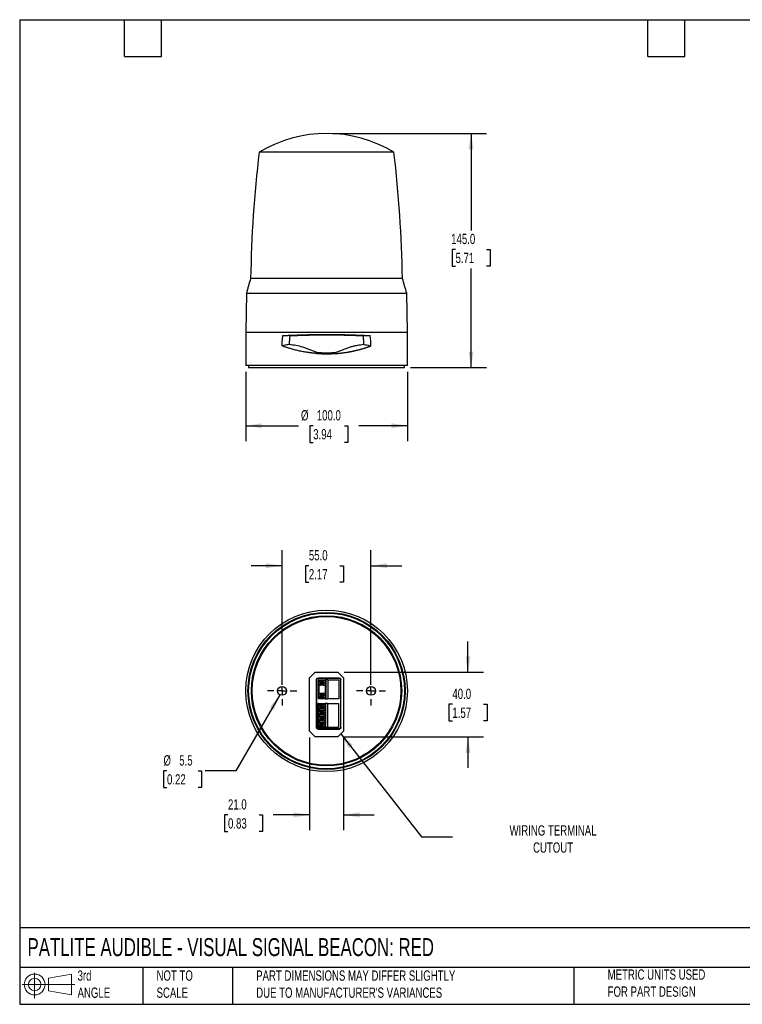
# Model space of a CAD drawing. Header units: millimetres. Extents: x 19 to 819, y 19 to 629.
# Tile 1 of 2: x 19 to 466, y 19 to 629. Entities that reach past the tile are written whole.
import ezdxf

# ---------------------------------------------------------------- set-up
doc = ezdxf.new("R2010")
doc.units = ezdxf.units.MM
doc.header["$LTSCALE"] = 3
doc.linetypes.add('SLD-Center', pattern=[19.05, 15.24, -1.27, 1.27, -1.27])
doc.linetypes.add('SLD-Solid', pattern=[0])
doc.layers.add('CENTER', color=40, linetype='SLD-Center')
doc.layers.add('SLD-DEFPOINTS', color=7, linetype='Continuous')
doc.layers.add('DIMENSIONS', color=140, linetype='SLD-Solid', lineweight=25)
doc.layers.add('TEXT', color=140, linetype='SLD-Solid', lineweight=25)
doc.styles.add('SLDTEXTSTYLE0', font='TXT', dxfattribs={"width": 0.7})
doc.dimstyles.new('SLDDIMSTYLE0', dxfattribs={"dimtxt": 6.474023, "dimasz": 9.906, "dimexe": 0, "dimexo": 0.0625, "dimgap": 1.618506, "dimtad": 0, "dimtih": 1, "dimtoh": 1, "dimrnd": 1e-09, "dimzin": 4, "dimdsep": 46, "dimtxsty": 'SLDTEXTSTYLE0', "dimsah": 1, "dimcen": 0.09, "dimadec": 0, "dimazin": 1, "dimtfac": 1, "dimtofl": 0, "dimtmove": 0, "dimatfit": 3, "dimfxl": 0, "dimfrac": 2, "dimtolj": 1, "dimtzin": 12, "dimarcsym": 0})
doc.dimstyles.new('SLDDIMSTYLE1', dxfattribs={"dimtxt": 6.474023, "dimasz": 9.906, "dimexe": 0, "dimexo": 0.0625, "dimgap": 1.618506, "dimtad": 0, "dimtih": 1, "dimtoh": 1, "dimrnd": 1e-09, "dimzin": 4, "dimdsep": 46, "dimtxsty": 'SLDTEXTSTYLE0', "dimsah": 1, "dimcen": 0.09, "dimadec": 0, "dimazin": 1, "dimtfac": 1, "dimtmove": 0, "dimatfit": 0, "dimfxl": 0, "dimfrac": 2, "dimtolj": 1, "dimtzin": 12, "dimarcsym": 0})
doc.dimstyles.new('SLDDIMSTYLE2', dxfattribs={"dimtxt": 6.474023, "dimasz": 9.906, "dimexe": 0, "dimexo": 0.0625, "dimgap": 1.618506, "dimtad": 0, "dimtih": 1, "dimtoh": 1, "dimrnd": 1e-09, "dimzin": 12, "dimdsep": 46, "dimtxsty": 'SLDTEXTSTYLE0', "dimsah": 1, "dimcen": 0, "dimadec": 0, "dimazin": 3, "dimtfac": 1, "dimtofl": 0, "dimtmove": 0, "dimatfit": 3, "dimfxl": 0, "dimfrac": 2, "dimtolj": 1, "dimtzin": 12, "dimarcsym": 0})
doc.dimstyles.new('SLDDIMSTYLE3', dxfattribs={"dimtxt": 0.18, "dimasz": 9.906, "dimexe": 0, "dimexo": 0.0625, "dimgap": 0, "dimtad": 0, "dimtih": 1, "dimtoh": 1, "dimdec": 0, "dimrnd": 1e-09, "dimzin": 0, "dimdsep": 46, "dimtxsty": 'Standard', "dimsah": 1, "dimcen": 0.09, "dimadec": 0, "dimazin": 0, "dimtfac": 9.906, "dimtdec": 0, "dimtofl": 0, "dimtmove": 0, "dimatfit": 3, "dimfxl": 0, "dimfrac": 2, "dimtolj": 1, "dimtzin": 0, "dimarcsym": 0})

# ---------------------------------------------------------------- blocks, each defined once
blk = doc.blocks.new('Block11')
at = {"color": 7, "linetype": 'SLD-Solid', "lineweight": 18}
for p, q in [((7.77, 15.93), (7.77, 0)), ((16.44, 12.5), (30.53, 15.1)), ((16.44, 4.79), (16.44, 12.5)), ((30.53, 15.1), (30.53, 2.19)), ((0, 8.65), (32.62, 8.65)), ((16.44, 4.79), (30.53, 2.19))]:
    blk.add_line(p, q, dxfattribs=at)
for radius in [6.45, 3.86]:
    blk.add_circle((7.77, 8.65), radius, dxfattribs=at)
blk = doc.blocks.new('Block12')
at = {"layer": 'SLD-DEFPOINTS'}
blk.add_blockref('Block11', (0, 0), dxfattribs=at)
blk = doc.blocks.new('_D')
at = {"layer": 'DIMENSIONS'}
for p, q in [((158.89, 410.66), (158.89, 367.74)), ((258.89, 410.66), (258.89, 367.74)), ((158.89, 377.26), (191.63, 377.26)), ((200.66, 377.26), (198.49, 377.26)), ((198.49, 377.26), (198.49, 366.97)), ((219.9, 377.26), (222.07, 377.26)), ((222.07, 377.26), (222.07, 366.97)), ((258.89, 377.26), (228.93, 377.26)), ((198.49, 366.97), (200.66, 366.97)), ((222.07, 366.97), (219.9, 366.97))]:
    blk.add_line(p, q, dxfattribs=at)
for points in [[(158.89, 377.26), (168.79, 375.74), (168.79, 378.79)], [(258.89, 377.26), (248.98, 378.79), (248.98, 375.74)]]:
    blk.add_solid(points, dxfattribs=at)
at = {"layer": 'DIMENSIONS', "char_height": 6.35, "attachment_point": 1, "style": 'SLDTEXTSTYLE0'}
for s, insert in [('%%c', (193.08, 386.9)), ('100.0', (202.86, 386.9)), ('3.94', (200.66, 375.16))]:
    blk.add_mtext(s, dxfattribs=dict(at, insert=insert))
blk = doc.blocks.new('_D_1')
at = {"layer": 'DIMENSIONS'}
for p, q in [((212.7, 558.27), (307.85, 558.27)), ((298.32, 558.27), (298.32, 498.17)), ((288.7, 486.43), (286.53, 486.43)), ((286.53, 486.43), (286.53, 476.14)), ((307.94, 486.43), (310.12, 486.43)), ((310.12, 486.43), (310.12, 476.14)), ((286.53, 476.14), (288.7, 476.14)), ((310.12, 476.14), (307.94, 476.14)), ((298.32, 413.27), (298.32, 474.69)), ((260.9, 413.27), (307.85, 413.27))]:
    blk.add_line(p, q, dxfattribs=at)
for points in [[(298.32, 558.27), (296.8, 548.36), (299.85, 548.36)], [(298.32, 413.27), (299.85, 423.17), (296.8, 423.17)]]:
    blk.add_solid(points, dxfattribs=at)
at = {"layer": 'DIMENSIONS', "char_height": 6.35, "attachment_point": 1, "style": 'SLDTEXTSTYLE0'}
for s, insert in [('145.0', (286.01, 496.07)), ('5.71', (288.7, 484.33))]:
    blk.add_mtext(s, dxfattribs=dict(at, insert=insert))
blk = doc.blocks.new('_D_2')
at = {"layer": 'DIMENSIONS'}
for p, q in [((181.39, 216.91), (181.39, 300.13)), ((236.39, 216.91), (236.39, 300.13)), ((181.39, 290.6), (162.34, 290.6)), ((197.96, 290.6), (195.79, 290.6)), ((195.79, 290.6), (195.79, 280.31)), ((217.2, 290.6), (219.37, 290.6)), ((219.37, 290.6), (219.37, 280.31)), ((236.39, 290.6), (255.44, 290.6)), ((195.79, 280.31), (197.96, 280.31)), ((219.37, 280.31), (217.2, 280.31))]:
    blk.add_line(p, q, dxfattribs=at)
for points in [[(181.39, 290.6), (171.48, 292.12), (171.48, 289.08)], [(236.39, 290.6), (246.29, 289.08), (246.29, 292.12)]]:
    blk.add_solid(points, dxfattribs=at)
at = {"layer": 'DIMENSIONS', "char_height": 6.35, "attachment_point": 1, "style": 'SLDTEXTSTYLE0'}
for s, insert in [('55.0', (197.96, 300.24)), ('2.17', (197.96, 288.5))]:
    blk.add_mtext(s, dxfattribs=dict(at, insert=insert))
blk = doc.blocks.new('_D_3')
at = {"layer": 'DIMENSIONS'}
for p, q in [((180.01, 210.71), (152.82, 163.61)), ((110.18, 163.61), (108.01, 163.61)), ((108.01, 163.61), (108.01, 153.32)), ((129.42, 163.61), (131.59, 163.61)), ((131.59, 163.61), (131.59, 153.32)), ((152.82, 163.61), (133.77, 163.61)), ((108.01, 153.32), (110.18, 153.32)), ((131.59, 153.32), (129.42, 153.32))]:
    blk.add_line(p, q, dxfattribs=at)
blk.add_solid([(180.01, 210.71), (173.74, 202.9), (176.38, 201.37)], dxfattribs=at)
at = {"layer": 'DIMENSIONS', "char_height": 6.35, "attachment_point": 1, "style": 'SLDTEXTSTYLE0'}
for s, insert in [('%%c', (107.99, 173.24)), ('5.5', (117.76, 173.24)), ('0.22', (110.18, 161.5))]:
    blk.add_mtext(s, dxfattribs=dict(at, insert=insert))
blk = doc.blocks.new('_D_4')
at = {"layer": 'DIMENSIONS'}
for p, q in [((296.38, 224.6), (296.38, 243.65)), ((219.7, 224.6), (305.9, 224.6)), ((286.76, 204.81), (284.59, 204.81)), ((284.59, 204.81), (284.59, 194.52)), ((306, 204.81), (308.17, 204.81)), ((308.17, 204.81), (308.17, 194.52)), ((284.59, 194.52), (286.76, 194.52)), ((308.17, 194.52), (306, 194.52)), ((219.7, 184.6), (305.9, 184.6)), ((296.38, 184.6), (296.38, 165.55))]:
    blk.add_line(p, q, dxfattribs=at)
for points in [[(296.38, 224.6), (297.9, 234.5), (294.86, 234.5)], [(296.38, 184.6), (294.86, 174.69), (297.9, 174.69)]]:
    blk.add_solid(points, dxfattribs=at)
at = {"layer": 'DIMENSIONS', "char_height": 6.35, "attachment_point": 1, "style": 'SLDTEXTSTYLE0'}
for s, insert in [('40.0', (286.76, 214.45)), ('1.57', (286.76, 202.71))]:
    blk.add_mtext(s, dxfattribs=dict(at, insert=insert))
blk = doc.blocks.new('_D_5')
at = {"layer": 'DIMENSIONS'}
for p, q in [((198.39, 184.29), (198.39, 126.81)), ((219.39, 184.29), (219.39, 126.81)), ((147.92, 136.33), (145.75, 136.33)), ((145.75, 136.33), (145.75, 126.04)), ((167.16, 136.33), (169.33, 136.33)), ((169.33, 136.33), (169.33, 126.04)), ((198.39, 136.33), (175.93, 136.33)), ((219.39, 136.33), (238.44, 136.33)), ((145.75, 126.04), (147.92, 126.04)), ((169.33, 126.04), (167.16, 126.04))]:
    blk.add_line(p, q, dxfattribs=at)
for points in [[(198.39, 136.33), (188.48, 137.85), (188.48, 134.81)], [(219.39, 136.33), (229.29, 134.81), (229.29, 137.85)]]:
    blk.add_solid(points, dxfattribs=at)
at = {"layer": 'DIMENSIONS', "char_height": 6.35, "attachment_point": 1, "style": 'SLDTEXTSTYLE0'}
for s, insert in [('21.0', (147.92, 145.97)), ('0.83', (147.92, 134.23))]:
    blk.add_mtext(s, dxfattribs=dict(at, insert=insert))
blk = doc.blocks.new('SW_CENTERMARKSYMBOL_0')
at = {"layer": 'CENTER', "color": 0}
for p, q in [((0, 5.08), (0, 9.04)), ((-5.08, 0), (-9.04, 0)), ((0, 0), (-2.54, 0)), ((0, 0), (0, 2.54)), ((0, 0), (0, -2.54)), ((0, 0), (2.54, 0)), ((5.08, 0), (9.04, 0)), ((0, -5.08), (0, -9.04))]:
    blk.add_line(p, q, dxfattribs=at)
blk = doc.blocks.new('SW_CENTERMARKSYMBOL_1')
at = {"layer": 'CENTER', "color": 0}
for p, q in [((0, 5.08), (0, 9.04)), ((-5.08, 0), (-9.04, 0)), ((0, 0), (-2.54, 0)), ((0, 0), (0, 2.54)), ((0, 0), (0, -2.54)), ((0, 0), (2.54, 0)), ((5.08, 0), (9.04, 0)), ((0, -5.08), (0, -9.04))]:
    blk.add_line(p, q, dxfattribs=at)

msp = doc.modelspace()

# ---------------------------------------------------------------- linework, layer by layer
for p, q in [((250.571, 546.549), (167.207, 546.549)), ((255.844, 468.407), (161.933, 468.407)), ((159.308, 459.265), (158.889, 435.265)), ((159.308, 459.265), (258.47, 459.265)), ((258.889, 435.265), (258.47, 459.265)), ((158.889, 435.265), (158.889, 414.465)), ((158.889, 435.265), (258.889, 435.265)), ((186.205, 433.022), (181.889, 433.065)), ((231.573, 433.022), (235.889, 433.065)), ((258.889, 414.465), (258.889, 435.265)), ((202.907, 422.006), (202.904, 421.991)), ((258.889, 414.465), (158.889, 414.465)), ((160.689, 414.465), (160.689, 413.265)), ((160.689, 413.265), (208.889, 413.265)), ((208.889, 413.265), (257.089, 413.265)), ((257.089, 413.265), (257.089, 414.465)), ((198.389, 221.095), (201.889, 224.595)), ((198.389, 188.095), (198.389, 221.095)), ((201.889, 224.595), (215.889, 224.595)), ((202.636, 220.048), (202.636, 190.442)), ((202.769, 219.916), (202.636, 220.048)), ((202.769, 190.575), (202.769, 219.916)), ((216.742, 221.048), (203.636, 221.048)), ((203.636, 221.048), (203.768, 220.915)), ((203.768, 220.915), (216.609, 220.915)), ((203.839, 208.185), (203.839, 220.005)), ((204.152, 220.005), (203.839, 220.005)), ((204.152, 220.005), (204.152, 219.022)), ((204.387, 220.005), (204.387, 219.336)), ((204.387, 220.005), (208.073, 220.005)), ((208.073, 220.005), (208.073, 219.245)), ((208.497, 220.005), (208.073, 220.005)), ((208.497, 220.005), (208.497, 208.185)), ((209.72, 220.005), (208.497, 220.005)), ((209.72, 220.005), (209.72, 208.185)), ((209.72, 220.005), (216.539, 220.005)), ((215.889, 224.595), (219.389, 221.095)), ((216.539, 220.005), (216.539, 208.185)), ((216.609, 220.915), (216.742, 221.048)), ((217.741, 220.048), (217.608, 219.916)), ((217.608, 219.916), (217.608, 190.575)), ((217.741, 190.442), (217.741, 220.048)), ((219.389, 221.095), (219.389, 188.095)), ((204.152, 211.402), (204.152, 216.789)), ((204.806, 218.905), (204.176, 218.905)), ((204.176, 216.905), (204.806, 216.905)), ((204.184, 216.905), (204.184, 218.905)), ((204.387, 211.716), (204.387, 216.475)), ((204.806, 219.245), (204.806, 218.405)), ((204.806, 219.245), (207.012, 219.245)), ((205.231, 218.187), (204.806, 218.405)), ((204.806, 218.405), (207.012, 218.405)), ((205.231, 217.624), (204.806, 217.405)), ((204.806, 217.405), (204.806, 216.565)), ((207.012, 217.405), (204.806, 217.405)), ((207.012, 216.565), (204.806, 216.565)), ((205.231, 218.187), (207.437, 218.187)), ((205.231, 218.187), (205.231, 217.624)), ((205.231, 217.624), (207.437, 217.624)), ((207.012, 218.405), (207.012, 219.245)), ((208.073, 219.245), (207.012, 219.245)), ((207.012, 218.405), (207.437, 218.187)), ((207.012, 217.405), (207.437, 217.624)), ((207.012, 216.565), (207.012, 217.405)), ((207.012, 216.565), (208.073, 216.565)), ((207.437, 217.624), (207.437, 218.187)), ((208.073, 219.245), (208.073, 216.565)), ((208.073, 216.565), (208.073, 211.625)), ((204.152, 208.185), (203.839, 208.185)), ((204.152, 208.185), (204.152, 209.169)), ((204.387, 208.185), (204.152, 208.185)), ((204.806, 211.285), (204.176, 211.285)), ((204.176, 209.285), (204.806, 209.285)), ((204.184, 209.285), (204.184, 211.285)), ((204.387, 208.855), (204.387, 208.185)), ((208.073, 208.185), (204.387, 208.185)), ((204.806, 211.625), (204.806, 210.785)), ((204.806, 211.625), (207.012, 211.625)), ((204.806, 210.785), (207.012, 210.785)), ((204.806, 210.785), (205.231, 210.567)), ((204.806, 209.785), (205.231, 210.004)), ((204.806, 209.785), (204.806, 208.945)), ((207.012, 209.785), (204.806, 209.785)), ((207.012, 208.945), (204.806, 208.945)), ((207.437, 210.567), (205.231, 210.567)), ((205.231, 210.567), (205.231, 210.004)), ((207.437, 210.004), (205.231, 210.004)), ((207.012, 210.785), (207.012, 211.625)), ((207.012, 211.625), (208.073, 211.625)), ((207.437, 210.567), (207.012, 210.785)), ((207.437, 210.004), (207.012, 209.785)), ((207.012, 208.945), (207.012, 209.785)), ((207.012, 208.945), (208.073, 208.945)), ((207.437, 210.004), (207.437, 210.567)), ((208.073, 211.625), (208.073, 208.945)), ((208.073, 208.945), (208.073, 208.185)), ((208.073, 208.185), (208.497, 208.185)), ((208.497, 208.185), (209.72, 208.185)), ((216.539, 208.185), (209.72, 208.185)), ((203.539, 190.485), (203.539, 205.185)), ((203.852, 205.185), (203.539, 205.185)), ((203.852, 205.185), (203.852, 204.202)), ((203.852, 200.702), (203.852, 201.969)), ((204.506, 204.085), (203.876, 204.085)), ((203.876, 202.085), (204.506, 202.085)), ((203.884, 202.085), (203.884, 204.085)), ((204.087, 205.185), (204.087, 204.516)), ((204.087, 205.185), (207.773, 205.185)), ((204.087, 201.655), (204.087, 201.016)), ((204.506, 204.425), (204.506, 203.585)), ((204.506, 204.425), (206.712, 204.425)), ((204.506, 203.585), (206.712, 203.585)), ((204.931, 203.367), (204.506, 203.585)), ((204.931, 202.804), (204.506, 202.585)), ((204.506, 202.585), (204.506, 201.745)), ((204.506, 202.585), (206.712, 202.585)), ((206.712, 201.745), (204.506, 201.745)), ((204.931, 203.367), (207.137, 203.367)), ((204.931, 203.367), (204.931, 202.804)), ((204.931, 202.804), (207.137, 202.804)), ((206.712, 203.585), (206.712, 204.425)), ((207.773, 204.425), (206.712, 204.425)), ((206.712, 203.585), (207.137, 203.367)), ((206.712, 202.585), (207.137, 202.804)), ((206.712, 201.745), (206.712, 202.585)), ((207.773, 201.745), (206.712, 201.745)), ((207.137, 202.804), (207.137, 203.367)), ((207.773, 205.185), (207.773, 204.425)), ((208.197, 205.185), (207.773, 205.185)), ((207.773, 204.425), (207.773, 201.745)), ((207.773, 200.925), (207.773, 201.745)), ((208.197, 205.185), (208.197, 190.485)), ((209.42, 205.185), (208.197, 205.185)), ((209.42, 205.185), (209.42, 190.485)), ((209.42, 205.185), (216.239, 205.185)), ((216.239, 205.185), (216.239, 190.485)), ((203.852, 198.47), (203.852, 197.201)), ((204.506, 200.585), (203.876, 200.585)), ((203.876, 198.585), (204.506, 198.585)), ((204.506, 197.085), (203.876, 197.085)), ((203.876, 195.085), (204.506, 195.085)), ((203.884, 198.585), (203.884, 200.585)), ((203.884, 195.085), (203.884, 197.085)), ((204.087, 198.155), (204.087, 197.516)), ((204.506, 200.925), (204.506, 200.085)), ((204.506, 200.925), (206.712, 200.925)), ((204.506, 200.085), (204.931, 199.867)), ((204.506, 200.085), (206.712, 200.085)), ((204.931, 199.304), (204.506, 199.085)), ((204.506, 199.085), (204.506, 198.245)), ((206.712, 199.085), (204.506, 199.085)), ((206.712, 198.245), (204.506, 198.245)), ((204.506, 197.425), (204.506, 196.585)), ((204.506, 197.425), (206.712, 197.425)), ((204.506, 196.585), (204.931, 196.367)), ((204.506, 196.585), (206.712, 196.585)), ((204.931, 195.804), (204.506, 195.585)), ((204.506, 195.585), (204.506, 194.745)), ((206.712, 195.585), (204.506, 195.585)), ((204.931, 199.867), (207.137, 199.867)), ((204.931, 199.867), (204.931, 199.304)), ((207.137, 199.304), (204.931, 199.304)), ((204.931, 196.367), (207.137, 196.367)), ((204.931, 196.367), (204.931, 195.804)), ((207.137, 195.804), (204.931, 195.804)), ((206.712, 200.085), (206.712, 200.925)), ((206.712, 200.925), (207.773, 200.925)), ((207.137, 199.867), (206.712, 200.085)), ((206.712, 199.085), (207.137, 199.304)), ((206.712, 198.245), (206.712, 199.085)), ((207.773, 198.245), (206.712, 198.245)), ((206.712, 196.585), (206.712, 197.425)), ((206.712, 197.425), (207.773, 197.425)), ((207.137, 196.367), (206.712, 196.585)), ((206.712, 195.585), (207.137, 195.804)), ((206.712, 194.745), (206.712, 195.585)), ((207.137, 199.304), (207.137, 199.867)), ((207.137, 195.804), (207.137, 196.367)), ((207.773, 200.925), (207.773, 198.245)), ((207.773, 197.425), (207.773, 198.245)), ((207.773, 197.425), (207.773, 194.745)), ((202.636, 190.442), (202.769, 190.575)), ((203.852, 190.485), (203.539, 190.485)), ((203.768, 189.576), (203.636, 189.443)), ((203.636, 189.443), (216.742, 189.443)), ((216.609, 189.576), (203.768, 189.576)), ((203.852, 194.97), (203.852, 193.701)), ((203.852, 191.47), (203.852, 190.485)), ((204.506, 193.585), (203.876, 193.585)), ((203.876, 191.585), (204.506, 191.585)), ((203.884, 191.585), (203.884, 193.585)), ((204.087, 194.655), (204.087, 194.016)), ((204.087, 191.155), (204.087, 190.485)), ((207.773, 190.485), (204.087, 190.485)), ((206.712, 194.745), (204.506, 194.745)), ((204.506, 193.925), (204.506, 193.085)), ((204.506, 193.925), (206.712, 193.925)), ((204.506, 193.085), (204.931, 192.867)), ((206.712, 193.085), (204.506, 193.085)), ((204.506, 192.085), (204.931, 192.304)), ((204.506, 192.085), (204.506, 191.245)), ((206.712, 192.085), (204.506, 192.085)), ((206.712, 191.245), (204.506, 191.245)), ((207.137, 192.867), (204.931, 192.867)), ((204.931, 192.867), (204.931, 192.304)), ((207.137, 192.304), (204.931, 192.304)), ((207.773, 194.745), (206.712, 194.745)), ((206.712, 193.085), (206.712, 193.925)), ((206.712, 193.925), (207.773, 193.925)), ((207.137, 192.867), (206.712, 193.085)), ((207.137, 192.304), (206.712, 192.085)), ((206.712, 191.245), (206.712, 192.085)), ((206.712, 191.245), (207.773, 191.245)), ((207.137, 192.304), (207.137, 192.867)), ((207.773, 193.925), (207.773, 194.745)), ((207.773, 193.925), (207.773, 191.245)), ((207.773, 191.245), (207.773, 190.485)), ((207.773, 190.485), (208.197, 190.485)), ((208.197, 190.485), (209.42, 190.485)), ((216.239, 190.485), (209.42, 190.485)), ((216.742, 189.443), (216.609, 189.576)), ((217.608, 190.575), (217.741, 190.442)), ((201.889, 184.595), (198.389, 188.095)), ((215.889, 184.595), (201.889, 184.595)), ((219.389, 188.095), (215.889, 184.595))]:
    msp.add_line(p, q)
at = {"flags": 128}
for points in [[(182.409, 426.879), (181.838, 426.759), (181.389, 426.665)], [(184.349, 427.285), (183.262, 427.058), (182.409, 426.879)], [(185.814, 427.592), (184.994, 427.42), (184.349, 427.285)], [(231.963, 427.592), (232.858, 427.405), (233.562, 427.258)], [(233.562, 427.258), (234.552, 427.05), (235.331, 426.887)], [(235.331, 426.887), (235.923, 426.763), (236.389, 426.665)], [(202.994, 422.397), (202.951, 422.201), (202.907, 422.006)], [(203.054, 422.662), (203.024, 422.53), (202.994, 422.397)], [(214.771, 422.45), (214.748, 422.556), (214.724, 422.662)], [(214.799, 422.328), (214.785, 422.389), (214.771, 422.45)], [(214.874, 421.99), (214.836, 422.159), (214.799, 422.328)]]:
    msp.add_lwpolyline(points, dxfattribs=at)
for centre, radius in [((208.889, 213.095), 50), ((208.889, 213.095), 48.617), ((208.889, 213.095), 48.6), ((208.889, 213.095), 48.2), ((208.889, 213.095), 46.5), ((208.889, 213.095), 46), ((181.389, 213.095), 2.75), ((236.389, 213.095), 2.75)]:
    msp.add_circle(centre, radius)
for centre, radius, start, end in [((208.889, 478.265), 80, 58.599006, 121.400994), ((921.838, 456.371), 760, 173.185513, 179.092549), ((-504.06, 456.371), 760, 0.907451, 6.814487), ((352.796, 408.646), 200, 162.613987, 165.339068), ((64.982, 408.646), 200, 14.660932, 17.386013)]:
    msp.add_arc(centre, radius, start, end)
for points, knots in [([(181.389, 426.665), (181.39, 426.86), (181.391, 427.248), (181.404, 427.831), (181.424, 428.414), (181.453, 428.996), (181.49, 429.578), (181.536, 430.16), (181.589, 430.742), (181.651, 431.323), (181.722, 431.904), (181.8, 432.485), (181.859, 432.872), (181.889, 433.065)], [0, 0, 0, 0, 0.0905782, 0.1811451, 0.2717267, 0.3623487, 0.4530372, 0.5438178, 0.6347163, 0.7257584, 0.8169694, 0.9083749, 1, 1, 1, 1]), ([(181.889, 433.065), (182.083, 433.075), (182.469, 433.095), (183.052, 433.124), (183.631, 433.153), (184.209, 433.18), (184.783, 433.207), (185.354, 433.233), (185.923, 433.259), (186.487, 433.283), (187.048, 433.307), (187.605, 433.33), (188.531, 433.368), (189.827, 433.417), (191.5, 433.476), (193.158, 433.529), (194.729, 433.574), (196.219, 433.612), (197.631, 433.644), (199.046, 433.673), (200.461, 433.697), (201.875, 433.718), (203.286, 433.735), (204.694, 433.749), (206.098, 433.758), (207.495, 433.764), (208.425, 433.765), (208.889, 433.765)], [0, 0, 0, 0, 0.0242337, 0.0481796, 0.0718376, 0.0952077, 0.1182901, 0.1410846, 0.1635914, 0.1858103, 0.2077414, 0.2293848, 0.2507404, 0.3150853, 0.3780561, 0.439653, 0.4998767, 0.5511655, 0.6021698, 0.6528898, 0.703326, 0.7534786, 0.803348, 0.8529345, 0.9022384, 0.9512601, 1, 1, 1, 1]), ([(186.196, 432.965), (186.171, 432.786), (186.12, 432.429), (186.053, 431.892), (185.995, 431.355), (185.944, 430.818), (185.902, 430.281), (185.868, 429.743), (185.842, 429.206), (185.824, 428.668), (185.814, 428.13), (185.814, 427.772), (185.814, 427.592)], [0, 0, 0, 0, 0.1007327, 0.2012216, 0.3014969, 0.4015888, 0.5015277, 0.6013441, 0.7010688, 0.8007324, 0.9003659, 1, 1, 1, 1]), ([(186.205, 433.022), (186.402, 433.031), (186.79, 433.049), (187.369, 433.075), (187.935, 433.099), (188.488, 433.122), (189.027, 433.145), (189.553, 433.166), (190.065, 433.185), (190.563, 433.204), (191.047, 433.222), (192.291, 433.267), (194.291, 433.332), (197.156, 433.409), (200.03, 433.47), (202.975, 433.514), (205.905, 433.541), (208.841, 433.55), (211.763, 433.541), (214.691, 433.516), (217.668, 433.471), (219.979, 433.423), (221.633, 433.381), (222.64, 433.354), (223.675, 433.324), (224.736, 433.291), (225.823, 433.255), (226.934, 433.215), (228.068, 433.172), (229.223, 433.126), (230.398, 433.076), (231.177, 433.04), (231.573, 433.022)], [0, 0, 0, 0, 0.0143573, 0.0282857, 0.0417932, 0.0548871, 0.0675739, 0.0798599, 0.0917506, 0.1032512, 0.1143663, 0.1251001, 0.1885483, 0.2492806, 0.314021, 0.3746555, 0.4375258, 0.4996154, 0.5598472, 0.6217858, 0.6850632, 0.7499902, 0.7713857, 0.7935442, 0.81648, 0.8402086, 0.8647466, 0.890111, 0.9163125, 0.9433576, 0.9712519, 1, 1, 1, 1]), ([(208.889, 433.765), (209.132, 433.765), (209.62, 433.765), (210.353, 433.763), (211.088, 433.761), (211.824, 433.757), (212.562, 433.752), (213.301, 433.746), (214.041, 433.74), (214.782, 433.732), (215.524, 433.723), (216.267, 433.713), (217.009, 433.702), (217.753, 433.69), (218.496, 433.677), (219.239, 433.662), (219.981, 433.647), (220.723, 433.631), (221.464, 433.614), (222.205, 433.595), (223.247, 433.568), (224.597, 433.529), (226.254, 433.476), (227.927, 433.418), (229.383, 433.362), (230.627, 433.312), (231.663, 433.267), (232.709, 433.221), (233.765, 433.171), (234.83, 433.12), (235.533, 433.083), (235.889, 433.065)], [0, 0, 0, 0, 0.0256201, 0.0513133, 0.0770799, 0.1029197, 0.128833, 0.1548196, 0.1808798, 0.2070134, 0.2332207, 0.2595015, 0.2858561, 0.3122843, 0.3387863, 0.3653622, 0.3920119, 0.4187355, 0.445533, 0.4724046, 0.4993502, 0.5595186, 0.6210807, 0.6840371, 0.748388, 0.7880078, 0.8285537, 0.8700258, 0.9124242, 0.9557489, 1, 1, 1, 1]), ([(231.963, 427.592), (231.963, 427.772), (231.964, 428.13), (231.953, 428.668), (231.936, 429.206), (231.91, 429.743), (231.876, 430.281), (231.833, 430.818), (231.783, 431.355), (231.724, 431.892), (231.658, 432.429), (231.607, 432.786), (231.581, 432.965)], [0, 0, 0, 0, 0.0996343, 0.1992679, 0.2989317, 0.3986564, 0.4984729, 0.5984117, 0.6985035, 0.7987787, 0.8992675, 1, 1, 1, 1]), ([(203.054, 422.662), (202.297, 422.908), (201.552, 423.173), (200.079, 423.731), (199.351, 424.022), (197.9, 424.601), (197.176, 424.89), (195.729, 425.421), (195.007, 425.662), (192.843, 426.297), (191.403, 426.599), (188.566, 427.127), (187.168, 427.357), (185.814, 427.592)], [0, 0, 0, 0, 0.125, 0.125, 0.25, 0.25, 0.375, 0.375, 0.5, 0.5, 0.75, 0.75, 1, 1, 1, 1]), ([(231.963, 427.592), (230.61, 427.357), (229.217, 427.128), (227.082, 426.731), (226.361, 426.588), (224.914, 426.263), (224.19, 426.079), (222.744, 425.654), (222.022, 425.412), (220.58, 424.881), (219.859, 424.593), (218.413, 424.016), (217.688, 423.726), (216.22, 423.171), (215.477, 422.907), (214.724, 422.662)], [0, 0, 0, 0, 0.25, 0.25, 0.375, 0.375, 0.5, 0.5, 0.625, 0.625, 0.75, 0.75, 0.875, 0.875, 1, 1, 1, 1]), ([(202.904, 421.991), (202.69, 422.007), (202.261, 422.04), (201.619, 422.097), (200.977, 422.158), (200.335, 422.225), (199.693, 422.297), (199.052, 422.374), (198.41, 422.457), (197.77, 422.544), (196.406, 422.743), (194.318, 423.093), (191.583, 423.652), (188.896, 424.3), (186.834, 424.873), (185.321, 425.331), (184.343, 425.641), (183.359, 425.967), (182.37, 426.308), (181.718, 426.545), (181.389, 426.665)], [0, 0, 0, 0, 0.0274584, 0.0549899, 0.082596, 0.1102786, 0.1380392, 0.1658796, 0.1938014, 0.2218062, 0.2498957, 0.3734376, 0.4998866, 0.622621, 0.7499212, 0.7978766, 0.8468588, 0.8968714, 0.9479174, 1, 1, 1, 1]), ([(203.054, 422.662), (203.266, 422.646), (203.691, 422.613), (204.331, 422.57), (204.974, 422.533), (205.62, 422.502), (206.269, 422.476), (206.921, 422.456), (207.574, 422.442), (208.231, 422.433), (209.064, 422.43), (210.071, 422.438), (211.247, 422.465), (212.415, 422.511), (213.574, 422.575), (214.341, 422.633), (214.724, 422.662)], [0, 0, 0, 0, 0.054944, 0.11002981, 0.16526188, 0.22064464, 0.27618248, 0.33187976, 0.38774079, 0.44376985, 0.49997118, 0.60106546, 0.70159009, 0.80157024, 0.90103154, 1, 1, 1, 1]), ([(215.073, 422.006), (215.196, 422.016), (215.441, 422.035), (215.686, 422.056), (215.809, 422.067)], [0, 0, 0, 0, 0.49999, 1, 1, 1, 1]), ([(215.809, 422.067), (216.029, 422.086), (216.468, 422.126), (217.126, 422.191), (217.782, 422.262), (218.437, 422.339), (219.091, 422.42), (219.744, 422.508), (220.395, 422.6), (221.045, 422.698), (221.477, 422.767), (221.693, 422.802)], [0, 0, 0, 0, 0.1104889, 0.2210681, 0.3317664, 0.4426121, 0.5536324, 0.6648539, 0.7763036, 0.8880095, 1, 1, 1, 1]), ([(221.693, 422.802), (221.852, 422.828), (222.172, 422.881), (222.49, 422.936), (222.649, 422.964)], [0, 0, 0, 0, 0.4995175, 1, 1, 1, 1]), ([(222.649, 422.964), (222.849, 422.999), (223.25, 423.07), (223.848, 423.183), (224.444, 423.299), (225.037, 423.419), (225.629, 423.544), (226.218, 423.673), (226.806, 423.807), (227.391, 423.944), (227.975, 424.086), (228.361, 424.183), (228.555, 424.232)], [0, 0, 0, 0, 0.0991258, 0.1983911, 0.2978164, 0.3974221, 0.4972286, 0.5972565, 0.6975267, 0.7980598, 0.898877, 1, 1, 1, 1]), ([(228.555, 424.232), (228.794, 424.294), (229.274, 424.418), (229.748, 424.547), (229.985, 424.611)], [0, 0, 0, 0, 0.4995684, 1, 1, 1, 1]), ([(229.985, 424.611), (230.185, 424.667), (230.586, 424.778), (231.182, 424.949), (231.774, 425.124), (232.363, 425.304), (232.949, 425.487), (233.531, 425.674), (234.11, 425.865), (234.685, 426.059), (235.257, 426.258), (235.826, 426.459), (236.201, 426.597), (236.389, 426.665)], [0, 0, 0, 0, 0.08973302, 0.17963952, 0.26973972, 0.36005397, 0.4506029, 0.54140745, 0.63248875, 0.72386784, 0.81556554, 0.9076025, 1, 1, 1, 1]), ([(202.636, 220.048), (202.636, 220.166), (202.658, 220.293), (202.755, 220.539), (202.831, 220.658), (203.027, 220.853), (203.145, 220.929), (203.391, 221.026), (203.518, 221.048), (203.636, 221.048)], [0, 0, 0, 0, 0.25, 0.25, 0.5, 0.5, 0.75, 0.75, 1, 1, 1, 1]), ([(202.769, 219.916), (202.769, 220.034), (202.791, 220.161), (202.888, 220.407), (202.964, 220.525), (203.159, 220.72), (203.277, 220.796), (203.524, 220.894), (203.651, 220.915), (203.768, 220.915)], [0, 0, 0, 0, 0.25, 0.25, 0.5, 0.5, 0.75, 0.75, 1, 1, 1, 1]), ([(204.152, 220.005), (204.152, 220.005), (204.172, 220.005), (204.254, 220.005), (204.314, 220.005), (204.387, 220.005)], [0, 0, 0, 0, 0.5, 0.5, 1, 1, 1, 1]), ([(216.609, 220.915), (216.727, 220.915), (216.854, 220.894), (217.1, 220.796), (217.218, 220.72), (217.413, 220.525), (217.49, 220.407), (217.587, 220.161), (217.608, 220.034), (217.608, 219.916)], [0, 0, 0, 0, 0.25, 0.25, 0.5, 0.5, 0.75, 0.75, 1, 1, 1, 1]), ([(216.742, 221.048), (216.86, 221.048), (216.987, 221.026), (217.233, 220.929), (217.351, 220.853), (217.546, 220.658), (217.622, 220.539), (217.72, 220.293), (217.741, 220.166), (217.741, 220.048)], [0, 0, 0, 0, 0.25, 0.25, 0.5, 0.5, 0.75, 0.75, 1, 1, 1, 1]), ([(204.152, 219.022), (204.153, 219.037), (204.154, 219.067), (204.165, 219.113), (204.183, 219.157), (204.217, 219.214), (204.277, 219.279), (204.351, 219.317), (204.387, 219.336)], [0, 0, 0, 0, 0.1242018, 0.249784, 0.3742858, 0.499299, 0.7631649, 1, 1, 1, 1]), ([(204.176, 218.905), (204.171, 218.92), (204.156, 218.958), (204.154, 218.997), (204.152, 219.022)], [0, 0, 0, 0, 0.3872197, 1, 1, 1, 1]), ([(204.152, 216.789), (204.154, 216.813), (204.156, 216.853), (204.171, 216.891), (204.176, 216.905)], [0, 0, 0, 0, 0.61303263, 1, 1, 1, 1]), ([(204.387, 216.475), (204.369, 216.484), (204.333, 216.501), (204.286, 216.532), (204.243, 216.569), (204.21, 216.609), (204.184, 216.652), (204.166, 216.696), (204.154, 216.743), (204.153, 216.774), (204.152, 216.789)], [0, 0, 0, 0, 0.1144074, 0.2356401, 0.363569, 0.4979419, 0.6138045, 0.7488153, 0.8748593, 1, 1, 1, 1]), ([(204.387, 219.336), (204.505, 219.369), (204.74, 219.436), (205.021, 219.371), (205.156, 219.268), (205.185, 219.245)], [0, 0, 0, 0, 0.4399201, 0.8779925, 1, 1, 1, 1]), ([(205.176, 216.565), (205.101, 216.517), (204.853, 216.356), (204.579, 216.426), (204.387, 216.475)], [0, 0, 0, 0, 0.3012052, 1, 1, 1, 1]), ([(204.152, 211.402), (204.153, 211.417), (204.154, 211.447), (204.165, 211.493), (204.183, 211.537), (204.217, 211.594), (204.277, 211.659), (204.351, 211.697), (204.387, 211.716)], [0, 0, 0, 0, 0.12418028, 0.24978399, 0.37428716, 0.49929901, 0.76316495, 1, 1, 1, 1]), ([(204.176, 211.285), (204.171, 211.3), (204.156, 211.338), (204.154, 211.377), (204.152, 211.402)], [0, 0, 0, 0, 0.38696707, 1, 1, 1, 1]), ([(204.152, 209.169), (204.154, 209.193), (204.156, 209.233), (204.171, 209.271), (204.176, 209.285)], [0, 0, 0, 0, 0.6127802, 1, 1, 1, 1]), ([(204.387, 208.855), (204.369, 208.864), (204.333, 208.881), (204.286, 208.912), (204.243, 208.949), (204.21, 208.989), (204.184, 209.032), (204.166, 209.076), (204.154, 209.123), (204.153, 209.154), (204.152, 209.169)], [0, 0, 0, 0, 0.1144074, 0.2356401, 0.363569, 0.4979419, 0.6138045, 0.7488153, 0.8749262, 1, 1, 1, 1]), ([(204.387, 211.716), (204.505, 211.749), (204.741, 211.816), (205.022, 211.751), (205.156, 211.648), (205.185, 211.625)], [0, 0, 0, 0, 0.4403551, 0.8784911, 1, 1, 1, 1]), ([(205.176, 208.945), (205.101, 208.897), (204.853, 208.736), (204.578, 208.806), (204.387, 208.855)], [0, 0, 0, 0, 0.3017984, 1, 1, 1, 1]), ([(203.852, 205.185), (203.852, 205.185), (203.872, 205.185), (203.954, 205.185), (204.014, 205.185), (204.087, 205.185)], [0, 0, 0, 0, 0.5, 0.5, 1, 1, 1, 1]), ([(203.852, 204.202), (203.853, 204.217), (203.854, 204.247), (203.865, 204.293), (203.883, 204.337), (203.917, 204.394), (203.977, 204.459), (204.051, 204.497), (204.087, 204.516)], [0, 0, 0, 0, 0.12420181, 0.24978399, 0.37428576, 0.49929901, 0.76316495, 1, 1, 1, 1]), ([(203.876, 204.085), (203.871, 204.1), (203.856, 204.138), (203.854, 204.177), (203.852, 204.202)], [0, 0, 0, 0, 0.3872197, 1, 1, 1, 1]), ([(203.852, 201.969), (203.854, 201.993), (203.856, 202.033), (203.871, 202.071), (203.876, 202.085)], [0, 0, 0, 0, 0.6130326, 1, 1, 1, 1]), ([(204.087, 201.655), (204.069, 201.664), (204.033, 201.681), (203.986, 201.712), (203.943, 201.749), (203.91, 201.789), (203.884, 201.832), (203.866, 201.876), (203.854, 201.923), (203.853, 201.954), (203.852, 201.969)], [0, 0, 0, 0, 0.1144074, 0.2356401, 0.363569, 0.4979419, 0.6138045, 0.7488153, 0.8748997, 1, 1, 1, 1]), ([(204.087, 204.516), (204.205, 204.549), (204.44, 204.616), (204.721, 204.551), (204.856, 204.448), (204.885, 204.425)], [0, 0, 0, 0, 0.43992013, 0.87799254, 1, 1, 1, 1]), ([(204.876, 201.745), (204.801, 201.697), (204.553, 201.536), (204.279, 201.606), (204.087, 201.655)], [0, 0, 0, 0, 0.3012052, 1, 1, 1, 1]), ([(203.852, 200.702), (203.853, 200.717), (203.854, 200.747), (203.865, 200.793), (203.883, 200.837), (203.917, 200.894), (203.977, 200.959), (204.051, 200.997), (204.087, 201.016)], [0, 0, 0, 0, 0.1241933, 0.249784, 0.3742863, 0.499299, 0.7631649, 1, 1, 1, 1]), ([(203.876, 200.585), (203.871, 200.6), (203.856, 200.638), (203.854, 200.677), (203.852, 200.702)], [0, 0, 0, 0, 0.3869672, 1, 1, 1, 1]), ([(204.087, 198.155), (204.07, 198.163), (204.037, 198.179), (203.993, 198.207), (203.949, 198.243), (203.908, 198.289), (203.865, 198.364), (203.848, 198.45), (203.856, 198.531), (203.87, 198.569), (203.876, 198.585)], [0, 0, 0, 0, 0.0797201, 0.1632604, 0.2505704, 0.369333, 0.5002259, 0.7503513, 0.8942209, 1, 1, 1, 1]), ([(203.876, 197.085), (203.872, 197.096), (203.863, 197.118), (203.854, 197.158), (203.849, 197.228), (203.865, 197.307), (203.908, 197.381), (203.954, 197.433), (204.012, 197.479), (204.062, 197.504), (204.087, 197.516)], [0, 0, 0, 0, 0.0662808, 0.1493594, 0.2494094, 0.4991607, 0.6305191, 0.7479906, 0.8777166, 1, 1, 1, 1]), ([(204.087, 194.655), (204.07, 194.663), (204.037, 194.679), (203.993, 194.707), (203.949, 194.743), (203.908, 194.789), (203.865, 194.864), (203.848, 194.95), (203.856, 195.031), (203.87, 195.069), (203.876, 195.085)], [0, 0, 0, 0, 0.0797206, 0.1632608, 0.2505704, 0.3693405, 0.500226, 0.7503514, 0.8942848, 1, 1, 1, 1]), ([(204.087, 201.016), (204.205, 201.049), (204.441, 201.116), (204.722, 201.051), (204.856, 200.948), (204.885, 200.925)], [0, 0, 0, 0, 0.4403551, 0.8784911, 1, 1, 1, 1]), ([(204.876, 198.245), (204.801, 198.197), (204.553, 198.036), (204.279, 198.106), (204.087, 198.155)], [0, 0, 0, 0, 0.3012052, 1, 1, 1, 1]), ([(204.087, 197.516), (204.205, 197.549), (204.441, 197.616), (204.722, 197.551), (204.856, 197.448), (204.885, 197.425)], [0, 0, 0, 0, 0.4403551, 0.8784911, 1, 1, 1, 1]), ([(203.636, 189.443), (203.518, 189.443), (203.391, 189.464), (203.145, 189.562), (203.027, 189.638), (202.831, 189.833), (202.755, 189.951), (202.658, 190.197), (202.636, 190.325), (202.636, 190.442)], [0, 0, 0, 0, 0.25, 0.25, 0.5, 0.5, 0.75, 0.75, 1, 1, 1, 1]), ([(203.768, 189.576), (203.651, 189.576), (203.524, 189.597), (203.277, 189.695), (203.159, 189.771), (202.964, 189.966), (202.888, 190.084), (202.791, 190.33), (202.769, 190.457), (202.769, 190.575)], [0, 0, 0, 0, 0.25, 0.25, 0.5, 0.5, 0.75, 0.75, 1, 1, 1, 1]), ([(204.087, 190.485), (204.027, 190.485), (203.905, 190.485), (203.842, 190.485), (203.855, 190.485), (203.857, 190.485)], [0, 0, 0, 0, 0.4586918, 0.9426878, 1, 1, 1, 1]), ([(203.876, 193.585), (203.872, 193.596), (203.863, 193.618), (203.854, 193.658), (203.849, 193.728), (203.865, 193.807), (203.908, 193.881), (203.954, 193.933), (204.012, 193.979), (204.062, 194.004), (204.087, 194.016)], [0, 0, 0, 0, 0.0662236, 0.1493037, 0.2494094, 0.4991607, 0.6305096, 0.7479906, 0.8777168, 1, 1, 1, 1]), ([(204.087, 191.155), (204.07, 191.163), (204.037, 191.179), (203.993, 191.207), (203.949, 191.243), (203.908, 191.289), (203.865, 191.364), (203.848, 191.45), (203.856, 191.531), (203.87, 191.569), (203.876, 191.585)], [0, 0, 0, 0, 0.0797197, 0.16326, 0.2505704, 0.3693254, 0.5002259, 0.7503513, 0.8941575, 1, 1, 1, 1]), ([(204.876, 194.745), (204.801, 194.697), (204.553, 194.536), (204.279, 194.606), (204.087, 194.655)], [0, 0, 0, 0, 0.3012052, 1, 1, 1, 1]), ([(204.087, 194.016), (204.205, 194.049), (204.441, 194.116), (204.722, 194.051), (204.856, 193.948), (204.885, 193.925)], [0, 0, 0, 0, 0.4403551, 0.8784911, 1, 1, 1, 1]), ([(204.876, 191.245), (204.801, 191.197), (204.553, 191.036), (204.278, 191.106), (204.087, 191.155)], [0, 0, 0, 0, 0.3017984, 1, 1, 1, 1]), ([(217.608, 190.575), (217.608, 190.457), (217.587, 190.33), (217.49, 190.084), (217.413, 189.966), (217.218, 189.771), (217.1, 189.695), (216.854, 189.597), (216.727, 189.576), (216.609, 189.576)], [0, 0, 0, 0, 0.25, 0.25, 0.5, 0.5, 0.75, 0.75, 1, 1, 1, 1]), ([(217.741, 190.442), (217.741, 190.325), (217.72, 190.197), (217.622, 189.951), (217.546, 189.833), (217.351, 189.638), (217.233, 189.562), (216.987, 189.464), (216.86, 189.443), (216.742, 189.443)], [0, 0, 0, 0, 0.25, 0.25, 0.5, 0.5, 0.75, 0.75, 1, 1, 1, 1])]:
    msp.add_open_spline(points, degree=3, knots=knots)
for points in [[(186.196, 432.965), (186.199, 432.984), (186.202, 433.003), (186.205, 433.022)], [(231.581, 432.965), (231.578, 432.984), (231.575, 433.003), (231.573, 433.022)], [(236.389, 426.665), (236.389, 428.817), (236.221, 430.95), (235.889, 433.065)], [(202.904, 421.991), (204.879, 421.842), (206.89, 421.765), (208.889, 421.765)], [(208.889, 421.765), (210.903, 421.765), (212.899, 421.842), (214.874, 421.99)], [(214.874, 421.991), (214.94, 421.996), (215.007, 422.001), (215.073, 422.006)]]:
    msp.add_open_spline(points, degree=3)
at = {"layer": 'TEXT'}
for p, q in [((19.05, 628.65), (819.15, 628.65)), ((19.05, 628.65), (19.05, 19.05)), ((83.82, 605.79), (83.82, 628.65)), ((106.68, 605.79), (106.68, 628.65)), ((407.67, 605.79), (407.67, 628.65)), ((430.53, 605.79), (430.53, 628.65)), ((83.82, 605.79), (106.68, 605.79)), ((407.67, 605.79), (430.53, 605.79)), ((819.15, 66.378), (19.05, 66.378)), ((819.15, 41.91), (19.05, 41.91)), ((95.25, 41.91), (95.25, 19.05)), ((150.635, 41.91), (150.635, 19.05)), ((361.939, 41.91), (361.939, 19.05)), ((19.05, 19.05), (819.15, 19.05))]:
    msp.add_line(p, q, dxfattribs=at)

# ---------------------------------------------------------------- block references
at = {"layer": 'CENTER'}
for name, p in [('SW_CENTERMARKSYMBOL_1', (181.389, 213.095)), ('SW_CENTERMARKSYMBOL_0', (236.389, 213.095))]:
    msp.add_blockref(name, p, dxfattribs=at)
at = {"layer": 'SLD-DEFPOINTS'}
msp.add_blockref('Block12', (20.514, 22.662), dxfattribs=at)

# ---------------------------------------------------------------- texts
at = {"layer": 'TEXT', "style": 'SLDTEXTSTYLE0'}
for s, insert, char_height, attachment_point in [('WIRING TERMINAL^JCUTOUT', (349.024, 129.872), 6.35, 2), ('PATLITE AUDIBLE - VISUAL SIGNAL BEACON: RED', (23.897, 60.019), 11.1125, 1), ('3rd^JANGLE', (54.846, 40.013), 6.35, 1), ('NOT TO^JSCALE', (103.725, 40.013), 6.35, 1), ("PART DIMENSIONS MAY DIFFER SLIGHTLY ^JDUE TO MANUFACTURER'S VARIANCES", (165.358, 40.022), 6.35, 1), ('METRIC UNITS USED ^JFOR PART DESIGN', (382.813, 40.668), 6.35, 1)]:
    msp.add_mtext(s, dxfattribs=dict(at, insert=insert, char_height=char_height, attachment_point=attachment_point))

# ---------------------------------------------------------------- dimensions: what is measured, and where the dimension line sits
at = {"layer": 'DIMENSIONS'}
for base, p1, p2, dimstyle, picture, middle in [((298.324, 558.265), (257.089, 413.265), (208.889, 558.265), 'SLDDIMSTYLE0', '_D_1', (298.324, 486.432)), ((296.38, 224.595), (215.889, 184.595), (215.889, 224.595), 'SLDDIMSTYLE1', '_D_4', (296.38, 204.81))]:
    dim = msp.add_linear_dim(base=base, p1=p1, p2=p2, angle=90, dimstyle=dimstyle, dxfattribs=at)
    dim.commit()
    dim.dimension.update_dxf_attribs({"geometry": picture, "text_midpoint": middle, "dimtype": 160})
dim = msp.add_linear_dim(base=(158.889, 377.262), p1=(258.889, 414.465), p2=(158.889, 414.465), text='%%c<>', dimstyle='SLDDIMSTYLE0', dxfattribs=at)
dim.commit()
dim.dimension.update_dxf_attribs({"geometry": '_D', "text_midpoint": (210.281, 377.262), "dimtype": 160})
for base, p1, p2, picture, middle in [((236.389, 290.6), (181.389, 213.095), (236.389, 213.095), '_D_2', (207.581, 290.6)), ((198.389, 136.33), (219.389, 188.095), (198.389, 188.095), '_D_5', (157.538, 136.33))]:
    dim = msp.add_linear_dim(base=base, p1=p1, p2=p2, dimstyle='SLDDIMSTYLE1', dxfattribs=at)
    dim.commit()
    dim.dimension.update_dxf_attribs({"geometry": picture, "text_midpoint": middle, "dimtype": 160})
dim = msp.add_diameter_dim_2p(p1=(182.764, 215.477), p2=(180.014, 210.714), dimstyle='SLDDIMSTYLE2', dxfattribs=at)
dim.commit()
dim.dimension.update_dxf_attribs({"geometry": '_D_3', "text_midpoint": (119.799, 163.606), "dimtype": 163})

# ---------------------------------------------------------------- leaders
at = {"layer": 'TEXT'}
msp.add_leader([(217.779, 186.486), (267.68, 122.837), (286.73, 122.837)], dimstyle='SLDDIMSTYLE3', dxfattribs=at)

doc.saveas('drawing.dxf')
